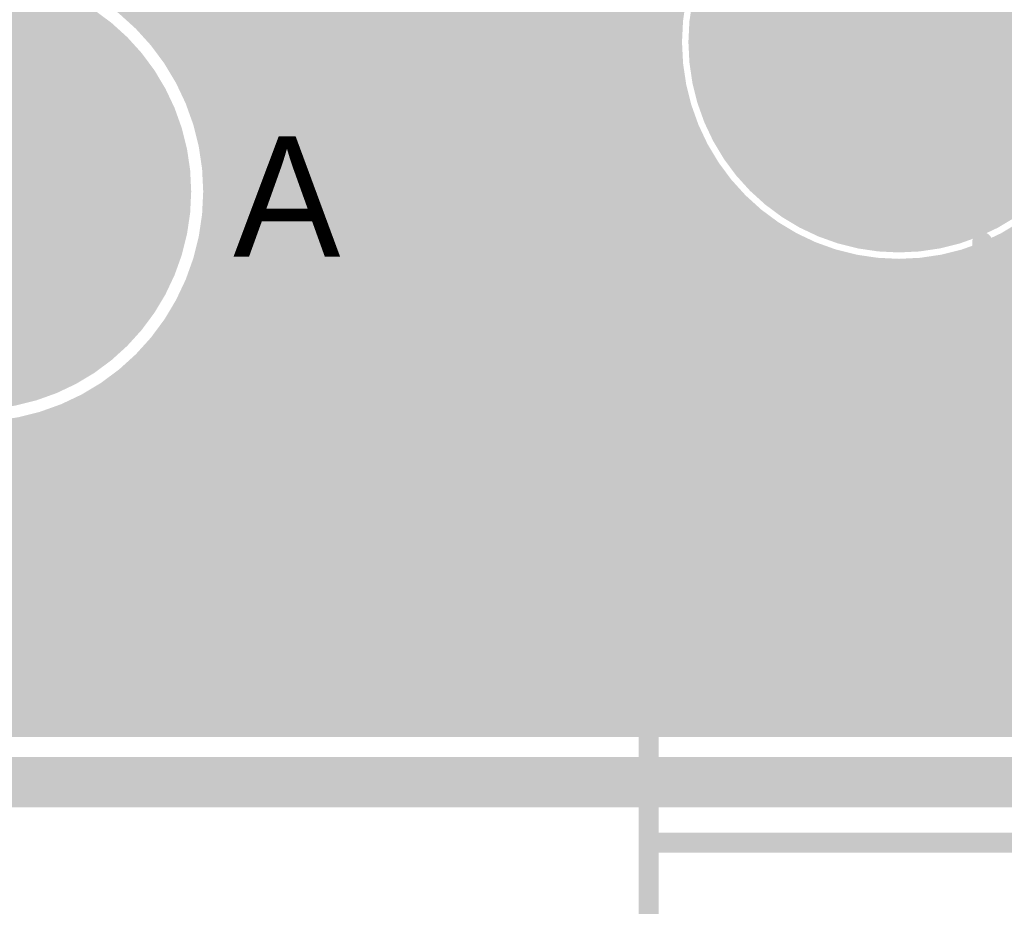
# Model space of a CAD drawing. Extents: x 7.17 to 14.1, y 4 to 11.75.
# Tile 3 of 189: x 7.42 to 7.92, y 5.76 to 6.2. Entities that reach past the tile are written whole.
import ezdxf

# ---------------------------------------------------------------- set-up
doc = ezdxf.new("R2010")
doc.units = 0
doc.layers.get('0').update_dxf_attribs({"linetype": 'CONTINUOUS'})
for name, color, linetype in [('BOTTOMLAYER', 5, 'CONTINUOUS'), ('BOTTOMSOLDER', 6, 'CONTINUOUS'), ('KEEPOUTLAYER', 6, 'CONTINUOUS'), ('MECHANICAL1', 6, 'CONTINUOUS'), ('MECHANICAL3', 76, 'CONTINUOUS'), ('MECHANICAL5', 56, 'CONTINUOUS'), ('MULTILAYER', 9, 'CONTINUOUS'), ('TOPOVERLAY', 2, 'CONTINUOUS'), ('TOPSOLDER', 216, 'CONTINUOUS')]:
    doc.layers.add(name, color=color, linetype=linetype)

# ---------------------------------------------------------------- blocks, each defined once
blk = doc.blocks.new('DB9FL_52')
at = {"layer": 'BOTTOMSOLDER', "const_width": 0.102333}
blk.add_lwpolyline([(0.440499, 0.05, 1), (0.542833, 0.05, 1)], format="xyb", close=True, dxfattribs=at)
at = {"layer": 'MECHANICAL1', "const_width": 0.01}
for points in [[(0.616666, 0.508333), (0.616666, -0.066666)], [(0.616666, 0.45), (-0.616666, 0.45)], [(0.6, 0.25), (0.35, 0.25)], [(0.45, 0.25), (0.45, 0.15)], [(0.475, 0.25), (0.475, 0.225)], [(0.525, 0.25), (0.525, 0.225)], [(0.55, 0.25), (0.55, 0.15)]]:
    blk.add_lwpolyline(points, dxfattribs=at)
at = {"layer": 'MECHANICAL1'}
for points, const_width in [([(0.614166, 0.45, 1), (0.619166, 0.45, 1)], 0.005), ([(0.4475, 0.25, 1), (0.4525, 0.25, 1)], 0.005), ([(0.4725, 0.25, 1), (0.4775, 0.25, 1)], 0.005), ([(0.5225, 0.25, 1), (0.5275, 0.25, 1)], 0.005), ([(0.5475, 0.25, 1), (0.5525, 0.25, 1)], 0.005), ([(0.5975, 0.25, 1), (0.6025, 0.25, 1)], 0.005), ([(0.4725, 0.225, 1), (0.4775, 0.225, 1)], 0.005), ([(0.4725, 0.225, 1), (0.4775, 0.225, 1)], 0.005), ([(0.5225, 0.225, 1), (0.5275, 0.225, 1)], 0.005), ([(0.5225, 0.225, 1), (0.5275, 0.225, 1)], 0.005), ([(0.591803, 0.05, 1), (0.391529, 0.05, 1)], 0.01), ([(0.4475, 0.15, 1), (0.4525, 0.15, 1)], 0.005), ([(0.5475, 0.15, 1), (0.5525, 0.15, 1)], 0.005), ([(0.589303, 0.05, 1), (0.594303, 0.05, 1)], 0.005)]:
    blk.add_lwpolyline(points, format="xyb", close=True, dxfattribs=dict(at, const_width=const_width))
at = {"layer": 'MECHANICAL1', "const_width": 0.01}
blk.add_lwpolyline([(0.525, 0.225, -1), (0.475, 0.225)], format="xyb", dxfattribs=at)
at = {"layer": 'MULTILAYER', "const_width": 0.098333}
blk.add_lwpolyline([(0.442499, 0.05, 1), (0.540833, 0.05, 1)], format="xyb", close=True, dxfattribs=at)
at = {"layer": 'TOPOVERLAY', "const_width": 0.01}
for points in [[(0.616666, 0.508333), (0.616666, -0.066666)], [(0.616666, 0.45), (-0.616666, 0.45)], [(0.6, 0.25), (0.35, 0.25)], [(0.45, 0.25), (0.45, 0.15)], [(0.475, 0.25), (0.475, 0.225)], [(0.525, 0.25), (0.525, 0.225)], [(0.55, 0.25), (0.55, 0.15)]]:
    blk.add_lwpolyline(points, dxfattribs=at)
at = {"layer": 'TOPOVERLAY', "const_width": 0.005}
for points in [[(0.614166, 0.45, 1), (0.619166, 0.45, 1)], [(0.4475, 0.25, 1), (0.4525, 0.25, 1)], [(0.4725, 0.25, 1), (0.4775, 0.25, 1)], [(0.5225, 0.25, 1), (0.5275, 0.25, 1)], [(0.5475, 0.25, 1), (0.5525, 0.25, 1)], [(0.5975, 0.25, 1), (0.6025, 0.25, 1)], [(0.4725, 0.225, 1), (0.4775, 0.225, 1)], [(0.4725, 0.225, 1), (0.4775, 0.225, 1)], [(0.5225, 0.225, 1), (0.5275, 0.225, 1)], [(0.5225, 0.225, 1), (0.5275, 0.225, 1)], [(0.4475, 0.15, 1), (0.4525, 0.15, 1)], [(0.5475, 0.15, 1), (0.5525, 0.15, 1)]]:
    blk.add_lwpolyline(points, format="xyb", close=True, dxfattribs=at)
at = {"layer": 'TOPOVERLAY', "const_width": 0.01}
blk.add_lwpolyline([(0.525, 0.225, -1), (0.475, 0.225)], format="xyb", dxfattribs=at)
at = {"layer": 'TOPSOLDER', "const_width": 0.102333}
blk.add_lwpolyline([(0.440499, 0.05, 1), (0.542833, 0.05, 1)], format="xyb", close=True, dxfattribs=at)

msp = doc.modelspace()

# ---------------------------------------------------------------- linework, layer by layer
at = {"layer": 'BOTTOMLAYER', "const_width": 0.008}
for points in [[(7.331425, 5.8465), (8.588294, 7.103369)], [(7.338496, 5.8465), (8.595365, 7.103369)], [(7.345567, 5.8465), (8.602436, 7.103369)], [(7.206404, 6.744818), (7.750604, 6.200618)], [(7.206404, 6.737747), (7.750154, 6.193997)], [(7.206404, 6.730676), (7.750105, 6.186975)], [(7.206404, 6.723605), (7.750539, 6.17947)], [(7.206404, 6.716534), (7.75158, 6.171358)], [(7.206404, 6.709463), (7.753431, 6.162436)], [(7.206404, 6.702392), (7.756473, 6.152323)], [(7.206404, 6.69532), (7.761607, 6.140118)], [(7.206404, 6.688249), (7.773115, 6.121538)], [(7.206404, 6.681178), (8.041082, 5.8465)], [(7.206404, 6.674107), (8.034011, 5.8465)], [(7.206404, 6.667036), (8.02694, 5.8465)], [(7.481491, 6.201628), (7.888795, 6.608932)], [(7.485059, 6.198124), (7.892874, 6.60594)], [(7.488477, 6.194472), (7.897064, 6.603058)], [(7.324354, 5.8465), (8.077654, 6.5998)], [(7.491746, 6.19067), (7.901365, 6.600288)], [(7.494865, 6.186718), (7.90578, 6.597633)], [(7.497831, 6.182612), (7.910313, 6.595094)], [(7.497831, 6.182612), (7.910313, 6.595094)], [(7.50064, 6.17835), (7.914965, 6.592675)], [(7.317283, 5.8465), (8.062133, 6.59135)], [(7.503289, 6.173928), (7.919741, 6.59038)], [(7.505772, 6.16934), (7.924645, 6.588213)], [(7.303141, 5.8465), (8.038965, 6.582324)], [(7.310212, 5.8465), (8.049742, 6.586031)], [(7.508083, 6.16458), (7.929681, 6.586178)], [(7.510214, 6.15964), (7.934856, 6.584282)], [(7.512154, 6.154509), (7.940175, 6.58253)], [(7.49961, 6.05004), (8.02923, 6.57966)], [(7.508222, 6.065724), (8.020249, 6.57775)], [(7.513891, 6.149175), (7.945647, 6.580931)], [(7.51541, 6.143623), (7.95128, 6.579492)], [(7.516693, 6.137834), (7.957084, 6.578225)], [(7.517714, 6.131785), (7.963071, 6.577142)], [(7.512798, 6.077371), (8.01185, 6.576423)], [(7.515629, 6.087272), (8.003923, 6.575567)], [(7.517395, 6.09611), (7.99639, 6.575105)], [(7.518413, 6.104199), (7.989194, 6.57498)], [(7.518445, 6.125444), (7.969257, 6.576256)], [(7.518844, 6.118772), (7.975658, 6.575586)], [(7.518859, 6.111716), (7.982295, 6.575152)], [(7.403884, 6.462485), (8.019869, 5.8465)], [(7.408618, 6.450679), (8.012798, 5.8465)], [(7.409841, 6.442386), (8.005727, 5.8465)], [(7.409676, 6.435479), (7.998656, 5.8465)], [(7.408647, 6.429438), (7.991585, 5.8465)], [(7.406977, 6.424036), (7.984513, 5.8465)], [(7.40214, 6.414732), (7.970371, 5.8465)], [(7.404786, 6.419157), (7.977442, 5.8465)], [(7.399077, 6.410723), (7.9633, 5.8465)], [(7.395618, 6.407111), (7.956229, 5.8465)], [(7.391763, 6.403895), (7.949158, 5.8465)], [(7.352638, 5.8465), (7.888064, 6.381926)], [(7.409904, 6.378683), (7.942087, 5.8465)], [(7.359709, 5.8465), (7.88602, 6.372811)], [(7.409904, 6.371612), (7.935016, 5.8465)], [(7.409904, 6.364541), (7.927945, 5.8465)], [(7.409904, 6.357469), (7.920873, 5.8465)], [(7.409904, 6.350398), (7.913802, 5.8465)], [(7.409904, 6.343327), (7.906731, 5.8465)], [(7.409904, 6.336256), (7.89966, 5.8465)], [(7.409904, 6.329185), (7.892589, 5.8465)], [(7.409904, 6.322114), (7.885518, 5.8465)], [(7.409904, 6.315043), (7.878447, 5.8465)], [(7.409904, 6.307972), (7.871376, 5.8465)], [(7.409904, 6.300901), (7.864305, 5.8465)], [(7.394591, 6.295), (7.843091, 5.8465)], [(7.401662, 6.295), (7.850162, 5.8465)], [(7.408734, 6.295), (7.857234, 5.8465)], [(7.68498, 5.8465), (8.093384, 6.254904)], [(7.36678, 5.8465), (7.763809, 6.243528)], [(7.692051, 5.8465), (8.091123, 6.245572)], [(7.699122, 5.8465), (8.090765, 6.238143)], [(7.81226, 5.8465), (8.200212, 6.234452)], [(7.373852, 5.8465), (7.757675, 6.230323)], [(7.706193, 5.8465), (8.091445, 6.231752)], [(7.819331, 5.8465), (8.201323, 6.228492)], [(7.713264, 5.8465), (8.092848, 6.226083)], [(7.826402, 5.8465), (8.203057, 6.223155)], [(7.380923, 5.8465), (7.754163, 6.219741)], [(7.720336, 5.8465), (8.094816, 6.220981)], [(7.727407, 5.8465), (8.097265, 6.216358)], [(7.387994, 5.8465), (7.752019, 6.210526)], [(7.734478, 5.8465), (8.100144, 6.212167)], [(7.741549, 5.8465), (8.103427, 6.208379)], [(7.74862, 5.8465), (8.107105, 6.204985)], [(7.395065, 5.8465), (7.75077, 6.202205)], [(7.755691, 5.8465), (8.111182, 6.201991)], [(7.762762, 5.8465), (8.11568, 6.199418)], [(7.805189, 5.8465), (8.161476, 6.202787)], [(7.402136, 5.8465), (7.750176, 6.19454)], [(7.769833, 5.8465), (8.120641, 6.197308)], [(7.776904, 5.8465), (8.12614, 6.195735)], [(7.783975, 5.8465), (8.132306, 6.194831)], [(7.791047, 5.8465), (8.139395, 6.194849)], [(7.798118, 5.8465), (8.148029, 6.196411)], [(7.491242, 6.191279), (7.83602, 5.8465)], [(7.409207, 5.8465), (7.750096, 6.187389)], [(7.416278, 5.8465), (7.750437, 6.180658)], [(7.423349, 5.8465), (7.751135, 6.174285)], [(7.505412, 6.170038), (7.828949, 5.8465)], [(7.43042, 5.8465), (7.752144, 6.168224)], [(7.833473, 5.8465), (8.154693, 6.16772)], [(7.437492, 5.8465), (7.75343, 6.162439)], [(7.444563, 5.8465), (7.754966, 6.156904)], [(7.511165, 6.157213), (7.821878, 5.8465)], [(7.451634, 5.8465), (7.756731, 6.151598)], [(7.840544, 5.8465), (8.146858, 6.152814)], [(7.458705, 5.8465), (7.758709, 6.146504)], [(7.514603, 6.146704), (7.814807, 5.8465)], [(7.465776, 5.8465), (7.760886, 6.14161)], [(7.847615, 5.8465), (8.14511, 6.143995)], [(7.206404, 6.136704), (7.496607, 5.8465)], [(7.472847, 5.8465), (7.763252, 6.136905)], [(7.516763, 6.137473), (7.807736, 5.8465)], [(7.854686, 5.8465), (8.144998, 6.136811)], [(7.206404, 6.129632), (7.489536, 5.8465)], [(7.479918, 5.8465), (7.765797, 6.132379)], [(7.861758, 5.8465), (8.145839, 6.130581)], [(7.486989, 5.8465), (7.768516, 6.128027)], [(7.518066, 6.129099), (7.800665, 5.8465)], [(7.868829, 5.8465), (8.147362, 6.125033)], [(7.206404, 6.122561), (7.482465, 5.8465)], [(7.49406, 5.8465), (7.771402, 6.123842)], [(7.501131, 5.8465), (7.774452, 6.119821)], [(7.518734, 6.12136), (7.793594, 5.8465)], [(7.8759, 5.8465), (8.149431, 6.120031)], [(7.206404, 6.11549), (7.475394, 5.8465)], [(7.508203, 5.8465), (7.777663, 6.115961)], [(7.882971, 5.8465), (8.151968, 6.115497)], [(7.515274, 5.8465), (7.781032, 6.112259)], [(7.518901, 6.114122), (7.786523, 5.8465)], [(7.890042, 5.8465), (8.154929, 6.111387)], [(7.206404, 6.108419), (7.468323, 5.8465)], [(7.518654, 6.107297), (7.779452, 5.8465)], [(7.522345, 5.8465), (7.784559, 6.108714)], [(7.529416, 5.8465), (7.788243, 6.105327)], [(7.677909, 5.8465), (7.938205, 6.106796)], [(7.897113, 5.8465), (8.15829, 6.107677)], [(7.206404, 6.101348), (7.461252, 5.8465)], [(7.518057, 6.100824), (7.77238, 5.8465)], [(7.536487, 5.8465), (7.792086, 6.102099)], [(7.794243, 6.10041), (8.048153, 5.8465)], [(7.904184, 5.8465), (8.162045, 6.104361)], [(7.911255, 5.8465), (8.166203, 6.101448)], [(7.543558, 5.8465), (7.796089, 6.099031)], [(7.550629, 5.8465), (7.800255, 6.096126)], [(7.918326, 5.8465), (8.170789, 6.098962)], [(7.206404, 6.094277), (7.454181, 5.8465)], [(7.517152, 6.094657), (7.765309, 5.8465)], [(7.5577, 5.8465), (7.804589, 6.093388)], [(7.564771, 5.8465), (7.809094, 6.090823)], [(7.670838, 5.8465), (7.914531, 6.090193)], [(7.916526, 6.091264), (8.161291, 5.8465)], [(7.206404, 6.087206), (7.44711, 5.8465)], [(7.515975, 6.088763), (7.758238, 5.8465)], [(7.571842, 5.8465), (7.813779, 6.088437)], [(7.578913, 5.8465), (7.818652, 6.086238)], [(7.812823, 6.088902), (8.055224, 5.8465)], [(7.907035, 6.086613), (8.147149, 5.8465)], [(7.911874, 6.088846), (8.15422, 5.8465)], [(7.206404, 6.080135), (7.440039, 5.8465)], [(7.514553, 6.083114), (7.751167, 5.8465)], [(7.585985, 5.8465), (7.823722, 6.084238)], [(7.593056, 5.8465), (7.829003, 6.082448)], [(7.600127, 5.8465), (7.834512, 6.080885)], [(7.656696, 5.8465), (7.891358, 6.081162)], [(7.663767, 5.8465), (7.901749, 6.084482)], [(7.825028, 6.083768), (8.062295, 5.8465)], [(7.835141, 6.080726), (8.069367, 5.8465)], [(7.891291, 6.081144), (8.125935, 5.8465)], [(7.896758, 6.082749), (8.133007, 5.8465)], [(7.902001, 6.084577), (8.140078, 5.8465)], [(7.512904, 6.077692), (7.744096, 5.8465)], [(7.607198, 5.8465), (7.840268, 6.07957)], [(7.614269, 5.8465), (7.846297, 6.078528)], [(7.62134, 5.8465), (7.852633, 6.077793)], [(7.628411, 5.8465), (7.859321, 6.077409)], [(7.635482, 5.8465), (7.866421, 6.077439)], [(7.642553, 5.8465), (7.874023, 6.077969)], [(7.649624, 5.8465), (7.88226, 6.079136)], [(7.844063, 6.078875), (8.076438, 5.8465)], [(7.852175, 6.077834), (8.083509, 5.8465)], [(7.85968, 6.0774), (8.09058, 5.8465)], [(7.866702, 6.077449), (8.097651, 5.8465)], [(7.873323, 6.077899), (8.104722, 5.8465)], [(7.879602, 6.078691), (8.111793, 5.8465)], [(7.885581, 6.079784), (8.118864, 5.8465)], [(7.206404, 6.073064), (7.432968, 5.8465)], [(7.511047, 6.072478), (7.737025, 5.8465)], [(7.206404, 6.065993), (7.425897, 5.8465)], [(7.508995, 6.067459), (7.729954, 5.8465)], [(7.506758, 6.062625), (7.722883, 5.8465)], [(7.504346, 6.057966), (7.715812, 5.8465)], [(7.501765, 6.053475), (7.708741, 5.8465)], [(7.499022, 6.049147), (7.701669, 5.8465)], [(7.493066, 6.040961), (7.687527, 5.8465)], [(7.496121, 6.044977), (7.694598, 5.8465)], [(7.48986, 6.037096), (7.680456, 5.8465)], [(7.486503, 6.033382), (7.673385, 5.8465)], [(7.479344, 6.026398), (7.659243, 5.8465)], [(7.482998, 6.029816), (7.666314, 5.8465)], [(7.475541, 6.02313), (7.652172, 5.8465)], [(7.467481, 6.017049), (7.63803, 5.8465)], [(7.471587, 6.020013), (7.645101, 5.8465)], [(7.296069, 5.8465), (7.464864, 6.015294)], [(7.334772, 6.015407), (7.503679, 5.8465)], [(7.458794, 6.011593), (7.623887, 5.8465)], [(7.463217, 6.014241), (7.630958, 5.8465)], [(7.288998, 5.8465), (7.44918, 6.006682)], [(7.350518, 6.006732), (7.51075, 5.8465)], [(7.449443, 6.006802), (7.609745, 5.8465)], [(7.454205, 6.009111), (7.616816, 5.8465)], [(7.281927, 5.8465), (7.437533, 6.002106)], [(7.362185, 6.002136), (7.517821, 5.8465)], [(7.439368, 6.002734), (7.595603, 5.8465)], [(7.444501, 6.004673), (7.602674, 5.8465)], [(7.274856, 5.8465), (7.427632, 5.999275)], [(7.372098, 5.999294), (7.524892, 5.8465)], [(7.380943, 5.99752), (7.531963, 5.8465)], [(7.389037, 5.996497), (7.539034, 5.8465)], [(7.416636, 5.997182), (7.567318, 5.8465)], [(7.422688, 5.998202), (7.57439, 5.8465)], [(7.428479, 5.999482), (7.581461, 5.8465)], [(7.434033, 6.000999), (7.588532, 5.8465)], [(7.396558, 5.996047), (7.546105, 5.8465)], [(7.403618, 5.996058), (7.553176, 5.8465)], [(7.410293, 5.996454), (7.560247, 5.8465)], [(7.399904, 5.8465), (11.083404, 5.8465)]]:
    msp.add_lwpolyline(points, dxfattribs=at)
at = {"layer": 'BOTTOMLAYER'}
for points, const_width in [([(7.974738, 6.1897, 1), (7.750072, 6.1897, 1)], 0.008), ([(7.518904, 6.115, 1), (7.280904, 6.115, 1)], 0.008), ([(7.479491, 6.201628, 1), (7.483492, 6.201628, 1)], 0.004), ([(7.748604, 6.200618, 1), (7.752604, 6.200618, 1)], 0.004), ([(7.74877, 6.202205, 1), (7.75277, 6.202205, 1)], 0.004), ([(7.483059, 6.198124, 1), (7.487059, 6.198124, 1)], 0.004), ([(7.486477, 6.194472, 1), (7.490477, 6.194472, 1)], 0.004), ([(7.748154, 6.193997, 1), (7.752154, 6.193997, 1)], 0.004), ([(7.748176, 6.19454, 1), (7.752176, 6.19454, 1)], 0.004), ([(7.489242, 6.191279, 1), (7.493242, 6.191279, 1)], 0.004), ([(7.489746, 6.19067, 1), (7.493747, 6.19067, 1)], 0.004), ([(7.748072, 6.1897, 1), (7.752072, 6.1897, 1)], 0.004), ([(7.492865, 6.186718, 1), (7.496865, 6.186718, 1)], 0.004), ([(7.748096, 6.187389, 1), (7.752096, 6.187389, 1)], 0.004), ([(7.748105, 6.186975, 1), (7.752105, 6.186975, 1)], 0.004), ([(7.495831, 6.182612, 1), (7.499831, 6.182612, 1)], 0.004), ([(7.495831, 6.182612, 1), (7.499831, 6.182612, 1)], 0.004), ([(7.748437, 6.180658, 1), (7.752436, 6.180658, 1)], 0.004), ([(7.748539, 6.17947, 1), (7.752539, 6.17947, 1)], 0.004), ([(7.49864, 6.17835, 1), (7.50264, 6.17835, 1)], 0.004), ([(7.501289, 6.173928, 1), (7.505289, 6.173928, 1)], 0.004), ([(7.749135, 6.174285, 1), (7.753135, 6.174285, 1)], 0.004), ([(7.503412, 6.170038, 1), (7.507412, 6.170038, 1)], 0.004), ([(7.503772, 6.16934, 1), (7.507772, 6.16934, 1)], 0.004), ([(7.74958, 6.171358, 1), (7.75358, 6.171358, 1)], 0.004), ([(7.506083, 6.16458, 1), (7.510083, 6.16458, 1)], 0.004), ([(7.750144, 6.168224, 1), (7.754144, 6.168224, 1)], 0.004), ([(7.508214, 6.15964, 1), (7.512214, 6.15964, 1)], 0.004), ([(7.75143, 6.162439, 1), (7.75543, 6.162439, 1)], 0.004), ([(7.751431, 6.162436, 1), (7.755431, 6.162436, 1)], 0.004), ([(7.509165, 6.157213, 1), (7.513165, 6.157213, 1)], 0.004), ([(7.510154, 6.154509, 1), (7.514154, 6.154509, 1)], 0.004), ([(7.752966, 6.156904, 1), (7.756966, 6.156904, 1)], 0.004), ([(7.511891, 6.149175, 1), (7.515891, 6.149175, 1)], 0.004), ([(7.754473, 6.152323, 1), (7.758473, 6.152323, 1)], 0.004), ([(7.754731, 6.151598, 1), (7.758731, 6.151598, 1)], 0.004), ([(7.512603, 6.146704, 1), (7.516603, 6.146704, 1)], 0.004), ([(7.756709, 6.146504, 1), (7.760709, 6.146504, 1)], 0.004), ([(7.51341, 6.143623, 1), (7.51741, 6.143623, 1)], 0.004), ([(7.758886, 6.14161, 1), (7.762886, 6.14161, 1)], 0.004), ([(7.759607, 6.140118, 1), (7.763607, 6.140118, 1)], 0.004), ([(7.514693, 6.137834, 1), (7.518693, 6.137834, 1)], 0.004), ([(7.514763, 6.137473, 1), (7.518763, 6.137473, 1)], 0.004), ([(7.761252, 6.136905, 1), (7.765252, 6.136905, 1)], 0.004), ([(7.515714, 6.131785, 1), (7.519714, 6.131785, 1)], 0.004), ([(7.763797, 6.132379, 1), (7.767797, 6.132379, 1)], 0.004), ([(7.516066, 6.129099, 1), (7.520066, 6.129099, 1)], 0.004), ([(7.516445, 6.125444, 1), (7.520445, 6.125444, 1)], 0.004), ([(7.766516, 6.128027, 1), (7.770516, 6.128027, 1)], 0.004), ([(7.516734, 6.12136, 1), (7.520734, 6.12136, 1)], 0.004), ([(7.769402, 6.123842, 1), (7.773403, 6.123842, 1)], 0.004), ([(7.771115, 6.121538, 1), (7.775115, 6.121538, 1)], 0.004), ([(7.772452, 6.119821, 1), (7.776453, 6.119821, 1)], 0.004), ([(7.516844, 6.118772, 1), (7.520844, 6.118772, 1)], 0.004), ([(7.516904, 6.115, 1), (7.520904, 6.115, 1)], 0.004), ([(7.775663, 6.115961, 1), (7.779663, 6.115961, 1)], 0.004), ([(7.516859, 6.111716, 1), (7.520859, 6.111716, 1)], 0.004), ([(7.516901, 6.114122, 1), (7.520901, 6.114122, 1)], 0.004), ([(7.779032, 6.112259, 1), (7.783032, 6.112259, 1)], 0.004), ([(7.516654, 6.107297, 1), (7.520654, 6.107297, 1)], 0.004), ([(7.782559, 6.108714, 1), (7.786559, 6.108714, 1)], 0.004), ([(7.786243, 6.105327, 1), (7.790243, 6.105327, 1)], 0.004), ([(7.516057, 6.100824, 1), (7.520057, 6.100824, 1)], 0.004), ([(7.516413, 6.104199, 1), (7.520413, 6.104199, 1)], 0.004), ([(7.790086, 6.102099, 1), (7.794086, 6.102099, 1)], 0.004), ([(7.792243, 6.10041, 1), (7.796243, 6.10041, 1)], 0.004), ([(7.515395, 6.09611, 1), (7.519395, 6.09611, 1)], 0.004), ([(7.794089, 6.099031, 1), (7.798089, 6.099031, 1)], 0.004), ([(7.798255, 6.096126, 1), (7.802255, 6.096126, 1)], 0.004), ([(7.515152, 6.094657, 1), (7.519152, 6.094657, 1)], 0.004), ([(7.802588, 6.093388, 1), (7.806589, 6.093388, 1)], 0.004), ([(7.807094, 6.090823, 1), (7.811094, 6.090823, 1)], 0.004), ([(7.912531, 6.090193, 1), (7.916531, 6.090193, 1)], 0.004), ([(7.914527, 6.091264, 1), (7.918526, 6.091264, 1)], 0.004), ([(7.513629, 6.087272, 1), (7.517629, 6.087272, 1)], 0.004), ([(7.513975, 6.088763, 1), (7.517976, 6.088763, 1)], 0.004), ([(7.810823, 6.088902, 1), (7.814823, 6.088902, 1)], 0.004), ([(7.811779, 6.088437, 1), (7.815779, 6.088437, 1)], 0.004), ([(7.816652, 6.086238, 1), (7.820652, 6.086238, 1)], 0.004), ([(7.905035, 6.086613, 1), (7.909035, 6.086613, 1)], 0.004), ([(7.909874, 6.088846, 1), (7.913874, 6.088846, 1)], 0.004), ([(7.512553, 6.083114, 1), (7.516553, 6.083114, 1)], 0.004), ([(7.821722, 6.084238, 1), (7.825722, 6.084238, 1)], 0.004), ([(7.823028, 6.083768, 1), (7.827028, 6.083768, 1)], 0.004), ([(7.827004, 6.082448, 1), (7.831003, 6.082448, 1)], 0.004), ([(7.832512, 6.080885, 1), (7.836512, 6.080885, 1)], 0.004), ([(7.833141, 6.080726, 1), (7.837141, 6.080726, 1)], 0.004), ([(7.889291, 6.081144, 1), (7.893291, 6.081144, 1)], 0.004), ([(7.889358, 6.081162, 1), (7.893358, 6.081162, 1)], 0.004), ([(7.894758, 6.082749, 1), (7.898758, 6.082749, 1)], 0.004), ([(7.899749, 6.084482, 1), (7.903749, 6.084482, 1)], 0.004), ([(7.900001, 6.084577, 1), (7.904001, 6.084577, 1)], 0.004), ([(7.510798, 6.077371, 1), (7.514798, 6.077371, 1)], 0.004), ([(7.510904, 6.077692, 1), (7.514904, 6.077692, 1)], 0.004), ([(7.838268, 6.07957, 1), (7.842268, 6.07957, 1)], 0.004), ([(7.842063, 6.078875, 1), (7.846063, 6.078875, 1)], 0.004), ([(7.844297, 6.078528, 1), (7.848297, 6.078528, 1)], 0.004), ([(7.850175, 6.077834, 1), (7.854175, 6.077834, 1)], 0.004), ([(7.850633, 6.077793, 1), (7.854633, 6.077793, 1)], 0.004), ([(7.857321, 6.077409, 1), (7.861321, 6.077409, 1)], 0.004), ([(7.85768, 6.0774, 1), (7.86168, 6.0774, 1)], 0.004), ([(7.864421, 6.077439, 1), (7.868421, 6.077439, 1)], 0.004), ([(7.864702, 6.077449, 1), (7.868702, 6.077449, 1)], 0.004), ([(7.871323, 6.077899, 1), (7.875323, 6.077899, 1)], 0.004), ([(7.872023, 6.077969, 1), (7.876023, 6.077969, 1)], 0.004), ([(7.877602, 6.078691, 1), (7.881602, 6.078691, 1)], 0.004), ([(7.88026, 6.079136, 1), (7.88426, 6.079136, 1)], 0.004), ([(7.883581, 6.079784, 1), (7.887581, 6.079784, 1)], 0.004), ([(7.509047, 6.072478, 1), (7.513047, 6.072478, 1)], 0.004), ([(7.506222, 6.065724, 1), (7.510222, 6.065724, 1)], 0.004), ([(7.506995, 6.067459, 1), (7.510995, 6.067459, 1)], 0.004), ([(7.504758, 6.062625, 1), (7.508758, 6.062625, 1)], 0.004), ([(7.502346, 6.057966, 1), (7.506346, 6.057966, 1)], 0.004), ([(7.499765, 6.053475, 1), (7.503765, 6.053475, 1)], 0.004), ([(7.497022, 6.049147, 1), (7.501022, 6.049147, 1)], 0.004), ([(7.49761, 6.05004, 1), (7.50161, 6.05004, 1)], 0.004), ([(7.491066, 6.040961, 1), (7.495066, 6.040961, 1)], 0.004), ([(7.494121, 6.044977, 1), (7.498121, 6.044977, 1)], 0.004), ([(7.48786, 6.037096, 1), (7.49186, 6.037096, 1)], 0.004), ([(7.484503, 6.033382, 1), (7.488503, 6.033382, 1)], 0.004), ([(7.477344, 6.026398, 1), (7.481344, 6.026398, 1)], 0.004), ([(7.480998, 6.029816, 1), (7.484998, 6.029816, 1)], 0.004), ([(7.473541, 6.02313, 1), (7.477541, 6.02313, 1)], 0.004), ([(7.465481, 6.017049, 1), (7.469481, 6.017049, 1)], 0.004), ([(7.469587, 6.020013, 1), (7.473587, 6.020013, 1)], 0.004), ([(7.456794, 6.011593, 1), (7.460794, 6.011593, 1)], 0.004), ([(7.461218, 6.014241, 1), (7.465217, 6.014241, 1)], 0.004), ([(7.462864, 6.015294, 1), (7.466864, 6.015294, 1)], 0.004), ([(7.44718, 6.006682, 1), (7.45118, 6.006682, 1)], 0.004), ([(7.447443, 6.006802, 1), (7.451443, 6.006802, 1)], 0.004), ([(7.452205, 6.009111, 1), (7.456205, 6.009111, 1)], 0.004), ([(7.435533, 6.002106, 1), (7.439533, 6.002106, 1)], 0.004), ([(7.437368, 6.002734, 1), (7.441369, 6.002734, 1)], 0.004), ([(7.442501, 6.004673, 1), (7.446501, 6.004673, 1)], 0.004), ([(7.420688, 5.998202, 1), (7.424688, 5.998202, 1)], 0.004), ([(7.425632, 5.999275, 1), (7.429632, 5.999275, 1)], 0.004), ([(7.426479, 5.999482, 1), (7.430479, 5.999482, 1)], 0.004), ([(7.432033, 6.000999, 1), (7.436033, 6.000999, 1)], 0.004), ([(7.421349, 5.8465, 1), (7.425349, 5.8465, 1)], 0.004), ([(7.423896, 5.8465, 1), (7.427897, 5.8465, 1)], 0.004), ([(7.42842, 5.8465, 1), (7.43242, 5.8465, 1)], 0.004), ([(7.430968, 5.8465, 1), (7.434968, 5.8465, 1)], 0.004), ([(7.435492, 5.8465, 1), (7.439491, 5.8465, 1)], 0.004), ([(7.438039, 5.8465, 1), (7.442039, 5.8465, 1)], 0.004), ([(7.442563, 5.8465, 1), (7.446563, 5.8465, 1)], 0.004), ([(7.44511, 5.8465, 1), (7.44911, 5.8465, 1)], 0.004), ([(7.449634, 5.8465, 1), (7.453634, 5.8465, 1)], 0.004), ([(7.452181, 5.8465, 1), (7.456181, 5.8465, 1)], 0.004), ([(7.456705, 5.8465, 1), (7.460705, 5.8465, 1)], 0.004), ([(7.459252, 5.8465, 1), (7.463252, 5.8465, 1)], 0.004), ([(7.463776, 5.8465, 1), (7.467776, 5.8465, 1)], 0.004), ([(7.466323, 5.8465, 1), (7.470323, 5.8465, 1)], 0.004), ([(7.470847, 5.8465, 1), (7.474847, 5.8465, 1)], 0.004), ([(7.473394, 5.8465, 1), (7.477394, 5.8465, 1)], 0.004), ([(7.477918, 5.8465, 1), (7.481918, 5.8465, 1)], 0.004), ([(7.480465, 5.8465, 1), (7.484465, 5.8465, 1)], 0.004), ([(7.484989, 5.8465, 1), (7.488989, 5.8465, 1)], 0.004), ([(7.487536, 5.8465, 1), (7.491536, 5.8465, 1)], 0.004), ([(7.49206, 5.8465, 1), (7.49606, 5.8465, 1)], 0.004), ([(7.494607, 5.8465, 1), (7.498608, 5.8465, 1)], 0.004), ([(7.499131, 5.8465, 1), (7.503131, 5.8465, 1)], 0.004), ([(7.501679, 5.8465, 1), (7.505679, 5.8465, 1)], 0.004), ([(7.506202, 5.8465, 1), (7.510203, 5.8465, 1)], 0.004), ([(7.50875, 5.8465, 1), (7.51275, 5.8465, 1)], 0.004), ([(7.513274, 5.8465, 1), (7.517274, 5.8465, 1)], 0.004), ([(7.515821, 5.8465, 1), (7.519821, 5.8465, 1)], 0.004), ([(7.520345, 5.8465, 1), (7.524345, 5.8465, 1)], 0.004), ([(7.522892, 5.8465, 1), (7.526892, 5.8465, 1)], 0.004), ([(7.527416, 5.8465, 1), (7.531416, 5.8465, 1)], 0.004), ([(7.529963, 5.8465, 1), (7.533963, 5.8465, 1)], 0.004), ([(7.534487, 5.8465, 1), (7.538487, 5.8465, 1)], 0.004), ([(7.537034, 5.8465, 1), (7.541034, 5.8465, 1)], 0.004), ([(7.541558, 5.8465, 1), (7.545558, 5.8465, 1)], 0.004), ([(7.544105, 5.8465, 1), (7.548105, 5.8465, 1)], 0.004), ([(7.548629, 5.8465, 1), (7.552629, 5.8465, 1)], 0.004), ([(7.551176, 5.8465, 1), (7.555176, 5.8465, 1)], 0.004), ([(7.5557, 5.8465, 1), (7.5597, 5.8465, 1)], 0.004), ([(7.558247, 5.8465, 1), (7.562247, 5.8465, 1)], 0.004), ([(7.562771, 5.8465, 1), (7.566771, 5.8465, 1)], 0.004), ([(7.565319, 5.8465, 1), (7.569318, 5.8465, 1)], 0.004), ([(7.569842, 5.8465, 1), (7.573842, 5.8465, 1)], 0.004), ([(7.57239, 5.8465, 1), (7.57639, 5.8465, 1)], 0.004), ([(7.576913, 5.8465, 1), (7.580914, 5.8465, 1)], 0.004), ([(7.579461, 5.8465, 1), (7.583461, 5.8465, 1)], 0.004), ([(7.583985, 5.8465, 1), (7.587985, 5.8465, 1)], 0.004), ([(7.586532, 5.8465, 1), (7.590532, 5.8465, 1)], 0.004), ([(7.591056, 5.8465, 1), (7.595056, 5.8465, 1)], 0.004), ([(7.593603, 5.8465, 1), (7.597603, 5.8465, 1)], 0.004), ([(7.598127, 5.8465, 1), (7.602127, 5.8465, 1)], 0.004), ([(7.600674, 5.8465, 1), (7.604674, 5.8465, 1)], 0.004), ([(7.605198, 5.8465, 1), (7.609198, 5.8465, 1)], 0.004), ([(7.607745, 5.8465, 1), (7.611745, 5.8465, 1)], 0.004), ([(7.612269, 5.8465, 1), (7.616269, 5.8465, 1)], 0.004), ([(7.614816, 5.8465, 1), (7.618816, 5.8465, 1)], 0.004), ([(7.61934, 5.8465, 1), (7.62334, 5.8465, 1)], 0.004), ([(7.621887, 5.8465, 1), (7.625887, 5.8465, 1)], 0.004), ([(7.626411, 5.8465, 1), (7.630411, 5.8465, 1)], 0.004), ([(7.628958, 5.8465, 1), (7.632958, 5.8465, 1)], 0.004), ([(7.633482, 5.8465, 1), (7.637482, 5.8465, 1)], 0.004), ([(7.63603, 5.8465, 1), (7.640029, 5.8465, 1)], 0.004), ([(7.640553, 5.8465, 1), (7.644553, 5.8465, 1)], 0.004), ([(7.643101, 5.8465, 1), (7.647101, 5.8465, 1)], 0.004), ([(7.647625, 5.8465, 1), (7.651624, 5.8465, 1)], 0.004), ([(7.650172, 5.8465, 1), (7.654172, 5.8465, 1)], 0.004), ([(7.654696, 5.8465, 1), (7.658696, 5.8465, 1)], 0.004), ([(7.657243, 5.8465, 1), (7.661243, 5.8465, 1)], 0.004), ([(7.661767, 5.8465, 1), (7.665767, 5.8465, 1)], 0.004), ([(7.664314, 5.8465, 1), (7.668314, 5.8465, 1)], 0.004), ([(7.668838, 5.8465, 1), (7.672838, 5.8465, 1)], 0.004), ([(7.671385, 5.8465, 1), (7.675385, 5.8465, 1)], 0.004), ([(7.675909, 5.8465, 1), (7.679909, 5.8465, 1)], 0.004), ([(7.678456, 5.8465, 1), (7.682456, 5.8465, 1)], 0.004), ([(7.68298, 5.8465, 1), (7.68698, 5.8465, 1)], 0.004), ([(7.685527, 5.8465, 1), (7.689527, 5.8465, 1)], 0.004), ([(7.690051, 5.8465, 1), (7.694051, 5.8465, 1)], 0.004), ([(7.692598, 5.8465, 1), (7.696598, 5.8465, 1)], 0.004), ([(7.697122, 5.8465, 1), (7.701122, 5.8465, 1)], 0.004), ([(7.699669, 5.8465, 1), (7.703669, 5.8465, 1)], 0.004), ([(7.704193, 5.8465, 1), (7.708193, 5.8465, 1)], 0.004), ([(7.706741, 5.8465, 1), (7.71074, 5.8465, 1)], 0.004), ([(7.711264, 5.8465, 1), (7.715264, 5.8465, 1)], 0.004), ([(7.713812, 5.8465, 1), (7.717812, 5.8465, 1)], 0.004), ([(7.718336, 5.8465, 1), (7.722335, 5.8465, 1)], 0.004), ([(7.720883, 5.8465, 1), (7.724883, 5.8465, 1)], 0.004), ([(7.725407, 5.8465, 1), (7.729407, 5.8465, 1)], 0.004), ([(7.727954, 5.8465, 1), (7.731954, 5.8465, 1)], 0.004), ([(7.732478, 5.8465, 1), (7.736478, 5.8465, 1)], 0.004), ([(7.735025, 5.8465, 1), (7.739025, 5.8465, 1)], 0.004), ([(7.739549, 5.8465, 1), (7.743549, 5.8465, 1)], 0.004), ([(7.742096, 5.8465, 1), (7.746096, 5.8465, 1)], 0.004), ([(7.74662, 5.8465, 1), (7.75062, 5.8465, 1)], 0.004), ([(7.749167, 5.8465, 1), (7.753167, 5.8465, 1)], 0.004), ([(7.753691, 5.8465, 1), (7.757691, 5.8465, 1)], 0.004), ([(7.756238, 5.8465, 1), (7.760238, 5.8465, 1)], 0.004), ([(7.760762, 5.8465, 1), (7.764762, 5.8465, 1)], 0.004), ([(7.763309, 5.8465, 1), (7.767309, 5.8465, 1)], 0.004), ([(7.767833, 5.8465, 1), (7.771833, 5.8465, 1)], 0.004), ([(7.77038, 5.8465, 1), (7.77438, 5.8465, 1)], 0.004), ([(7.774904, 5.8465, 1), (7.778904, 5.8465, 1)], 0.004), ([(7.777451, 5.8465, 1), (7.781452, 5.8465, 1)], 0.004), ([(7.781975, 5.8465, 1), (7.785975, 5.8465, 1)], 0.004), ([(7.784523, 5.8465, 1), (7.788523, 5.8465, 1)], 0.004), ([(7.789047, 5.8465, 1), (7.793046, 5.8465, 1)], 0.004), ([(7.791594, 5.8465, 1), (7.795594, 5.8465, 1)], 0.004), ([(7.796118, 5.8465, 1), (7.800118, 5.8465, 1)], 0.004), ([(7.798665, 5.8465, 1), (7.802665, 5.8465, 1)], 0.004), ([(7.803189, 5.8465, 1), (7.807189, 5.8465, 1)], 0.004), ([(7.805736, 5.8465, 1), (7.809736, 5.8465, 1)], 0.004), ([(7.81026, 5.8465, 1), (7.81426, 5.8465, 1)], 0.004), ([(7.812807, 5.8465, 1), (7.816807, 5.8465, 1)], 0.004), ([(7.817331, 5.8465, 1), (7.821331, 5.8465, 1)], 0.004), ([(7.819878, 5.8465, 1), (7.823878, 5.8465, 1)], 0.004), ([(7.824402, 5.8465, 1), (7.828402, 5.8465, 1)], 0.004), ([(7.826949, 5.8465, 1), (7.830949, 5.8465, 1)], 0.004), ([(7.831473, 5.8465, 1), (7.835473, 5.8465, 1)], 0.004), ([(7.83402, 5.8465, 1), (7.83802, 5.8465, 1)], 0.004), ([(7.838544, 5.8465, 1), (7.842544, 5.8465, 1)], 0.004), ([(7.841091, 5.8465, 1), (7.845091, 5.8465, 1)], 0.004), ([(7.845615, 5.8465, 1), (7.849615, 5.8465, 1)], 0.004), ([(7.848162, 5.8465, 1), (7.852163, 5.8465, 1)], 0.004), ([(7.852686, 5.8465, 1), (7.856686, 5.8465, 1)], 0.004), ([(7.855234, 5.8465, 1), (7.859234, 5.8465, 1)], 0.004), ([(7.859757, 5.8465, 1), (7.863758, 5.8465, 1)], 0.004), ([(7.862305, 5.8465, 1), (7.866305, 5.8465, 1)], 0.004), ([(7.866829, 5.8465, 1), (7.870829, 5.8465, 1)], 0.004), ([(7.869376, 5.8465, 1), (7.873376, 5.8465, 1)], 0.004), ([(7.8739, 5.8465, 1), (7.8779, 5.8465, 1)], 0.004), ([(7.876447, 5.8465, 1), (7.880447, 5.8465, 1)], 0.004), ([(7.880971, 5.8465, 1), (7.884971, 5.8465, 1)], 0.004), ([(7.883518, 5.8465, 1), (7.887518, 5.8465, 1)], 0.004), ([(7.888042, 5.8465, 1), (7.892042, 5.8465, 1)], 0.004), ([(7.890589, 5.8465, 1), (7.894589, 5.8465, 1)], 0.004), ([(7.895113, 5.8465, 1), (7.899113, 5.8465, 1)], 0.004), ([(7.89766, 5.8465, 1), (7.90166, 5.8465, 1)], 0.004), ([(7.902184, 5.8465, 1), (7.906184, 5.8465, 1)], 0.004), ([(7.904731, 5.8465, 1), (7.908731, 5.8465, 1)], 0.004), ([(7.909255, 5.8465, 1), (7.913255, 5.8465, 1)], 0.004), ([(7.911802, 5.8465, 1), (7.915802, 5.8465, 1)], 0.004), ([(7.916326, 5.8465, 1), (7.920326, 5.8465, 1)], 0.004)]:
    msp.add_lwpolyline(points, format="xyb", close=True, dxfattribs=dict(at, const_width=const_width))
at = {"layer": 'BOTTOMSOLDER', "const_width": 0.109}
msp.add_lwpolyline([(7.345404, 6.115, 1), (7.454404, 6.115, 1)], format="xyb", close=True, dxfattribs=at)
at = {"layer": 'KEEPOUTLAYER', "const_width": 0.025}
msp.add_lwpolyline([(7.179904, 5.82), (11.109904, 5.82)], dxfattribs=at)
at = {"layer": 'MECHANICAL3', "const_width": 0.01}
msp.add_lwpolyline([(7.179904, 5.82), (11.109904, 5.82)], dxfattribs=at)
at = {"layer": 'MULTILAYER', "const_width": 0.105}
msp.add_lwpolyline([(7.347404, 6.115, 1), (7.452404, 6.115, 1)], format="xyb", close=True, dxfattribs=at)
at = {"layer": 'MULTILAYER', "const_width": 0.01}
msp.add_lwpolyline([(7.179904, 5.82), (11.109904, 5.82)], dxfattribs=at)
at = {"layer": 'TOPSOLDER', "const_width": 0.109}
msp.add_lwpolyline([(7.345404, 6.115, 1), (7.454404, 6.115, 1)], format="xyb", close=True, dxfattribs=at)

# ---------------------------------------------------------------- block references
at = {"rotation": 180}
msp.add_blockref('DB9FL_52', (8.354071, 6.2397), dxfattribs=at)

# ---------------------------------------------------------------- texts
at = {"layer": 'MECHANICAL5'}
msp.add_text('A', height=0.06, dxfattribs=at).set_placement((7.529904, 6.0825))

doc.saveas('drawing.dxf')
